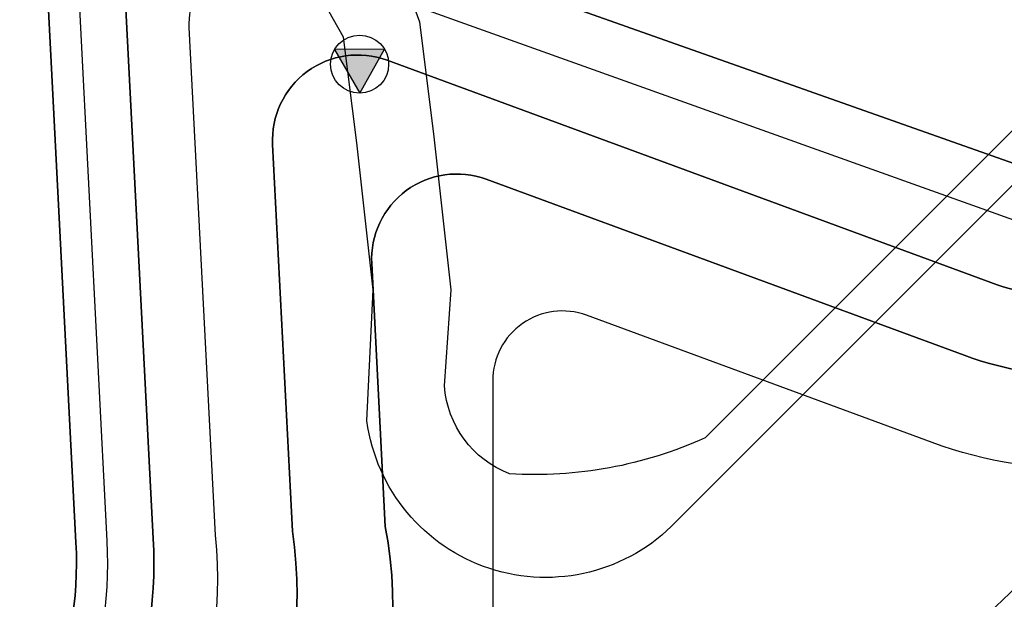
# Model space of a CAD drawing. Extents: x 158343 to 162498, y 431347 to 434500.
# Tile 64 of 220: x 159240 to 159367, y 433802 to 433877. Entities that reach past the tile are written whole.
import ezdxf

# ---------------------------------------------------------------- set-up
doc = ezdxf.new("R2010")
doc.units = 0
doc.header["$LTSCALE"] = 10
doc.header["$MEASUREMENT"] = 0
for name, color, linetype in [('bestaand 004m', 8, 'CONTINUOUS'), ('bestaand 005m', 8, 'CONTINUOUS'), ('bestaand 006m', 8, 'CONTINUOUS'), ('bestaand 008m', 8, 'CONTINUOUS'), ('bestaand 009m', 8, 'CONTINUOUS'), ('bestaand 010m', 8, 'CONTINUOUS'), ('bestaand 011m', 8, 'CONTINUOUS'), ('bestaand 012m', 8, 'CONTINUOUS'), ('nieuw006m', 8, 'CONTINUOUS'), ('nieuw007m', 8, 'CONTINUOUS'), ('nieuw008m', 8, 'CONTINUOUS'), ('nieuw009m', 8, 'CONTINUOUS'), ('nieuw010m', 8, 'CONTINUOUS'), ('nieuw011m', 8, 'CONTINUOUS'), ('nieuw012m', 8, 'CONTINUOUS'), ('SONDERING-2', 7, 'CONTINUOUS')]:
    doc.layers.add(name, color=color, linetype=linetype)
doc.styles.add('TXT_Copier', font='arial.ttf')

# ---------------------------------------------------------------- blocks, each defined once
blk = doc.blocks.new('SON-2')
at = {"layer": 'SONDERING-2', "transparency": 33554687}
h = blk.add_hatch(color=256, dxfattribs=at)
h.dxf.hatch_style = 1
h.paths.add_polyline_path([(0.004, -1.5), (1.287, 0.77), (-1.292, 0.763)])
at = {"layer": 'SONDERING-2'}
blk.add_lwpolyline([(0.004, -1.5), (1.287, 0.77), (-1.292, 0.763), (0.004, -1.5)], dxfattribs=at)
blk.add_circle((0, 0), 1.5, dxfattribs=at)
at = {"layer": 'SONDERING-2', "style": 'TXT_Copier'}
blk.add_attdef('BNO', (-1.135, 2.408), '', height=2.5, rotation=359.0358, dxfattribs=at)

msp = doc.modelspace()

# ---------------------------------------------------------------- linework, layer by layer
at = {"layer": 'bestaand 004m'}
msp.add_lwpolyline([(159374.03, 433879.59, -0.333538), (159371.06, 433865.21), (159346.83, 433840.98), (159328.62, 433822.77, -0.122109), (159303.35, 433818.12, -0.289037), (159294.96, 433829.48), (159295.83, 433841.86), (159293.59, 433862.01), (159291.77, 433876.43), (159287.33, 433888.45, 0.244041)], format="xyb", dxfattribs=at)
at = {"layer": 'bestaand 005m'}
msp.add_lwpolyline([(159380.32, 433880.46, -0.194901), (159375.54, 433862.62), (159350.37, 433837.45), (159324.84, 433811.91, -0.628237), (159284.95, 433824.95), (159284.95, 433824.95), (159285.77, 433841.88), (159283.66, 433860.83), (159281.93, 433874.5), (159277.31, 433882.67, 0.226522)], format="xyb", dxfattribs=at)
at = {"layer": 'bestaand 006m'}
for points in [[(159453.09, 434021.42), (159432.05, 433956.8, 0.079248), (159425.66, 433933.46, 0.223853), (159430.32, 433923.65), (159437.63, 433917.92, -0.184819), (159443.81, 433907.21), (159446.09, 433895.92, -0.217279), (159440.46, 433886.16), (159428.03, 433877.46), (159399.68, 433858.51), (159393.59, 433853.47, 0.193494), (159390.99, 433845.82), (159391.44, 433841.79, -0.16125), (159390.22, 433832.98), (159384.44, 433827.2), (159376.39, 433813.28, -0.167139), (159346.36, 433788.98), (159315.89, 433771.38), (159292.49, 433757.87), (159267.66, 433743.54), (159248.54, 433732.5), (159235.46, 433728.88)], [(159242.66, 433900.64), (159247.37, 433809.27, -0.222038), (159231.45, 433770.05)], [(159235.46, 433728.88), (159248.54, 433732.5), (159267.66, 433743.54), (159292.49, 433757.87), (159315.89, 433771.38), (159346.36, 433788.98, 0.167139), (159376.39, 433813.28), (159384.44, 433827.2), (159390.22, 433832.98, 0.16125), (159391.44, 433841.79), (159390.99, 433845.82, -0.193494), (159393.59, 433853.47), (159399.68, 433858.51), (159428.03, 433877.46)]]:
    msp.add_lwpolyline(points, format="xyb", dxfattribs=at)
at = {"layer": 'bestaand 008m'}
msp.add_lwpolyline([(159488.01, 433922.65), (159484.83, 433935.47), (159482.83, 433947.45), (159482.1, 433958.95), (159479.84, 433938.02, -0.492134), (159455.03, 433927.6), (159428.43, 433937.39, 0.421738), (159416.8, 433931.83), (159397.45, 433874.78, -0.353156), (159371.42, 433857.15), (159265.43, 433894.63, 0.534081), (159253.44, 433885.68), (159257.35, 433809.78, -0.214466), (159239.51, 433763.92)], format="xyb", dxfattribs=at)
at = {"layer": 'bestaand 009m'}
msp.add_lwpolyline([(159500.79, 433934.68, -0.384523), (159461.54, 433918.82), (159434.14, 433928.9, 0.420983), (159419.93, 433922.13), (159401.56, 433868.41, -0.449861), (159369.68, 433850.42), (159273.98, 433884.66, 0.535288), (159261.96, 433875.72), (159265.34, 433810.2, -0.274927), (159241.88, 433759.25), (159130.91, 433670.86, 0.069541)], format="xyb", dxfattribs=at)
at = {"layer": 'bestaand 010m'}
msp.add_lwpolyline([(159506.91, 433919.12, -0.499213), (159475.21, 433905.26), (159439.14, 433918.53, 0.420231), (159424.94, 433911.8), (159408.14, 433863.05, -0.420483), (159365.54, 433842.81), (159287.54, 433871.5, 0.53816), (159272.76, 433860.61), (159275.33, 433810.71, -0.307075), (159248.83, 433755.71), (159133.3, 433670.16, 0.083653)], format="xyb", dxfattribs=at)
at = {"layer": 'bestaand 011m'}
msp.add_lwpolyline([(159516.46, 433901, -0.319876), (159484.92, 433889.11), (159448.13, 433902.71, 0.408319), (159431.52, 433895.26), (159417.59, 433859.8, -0.420483), (159362.08, 433833.42), (159300.35, 433856.14, 0.53816), (159285.56, 433845.25), (159287.31, 433811.33, -0.31524), (159261.86, 433754.53), (159134.23, 433668.37, 0.100932)], format="xyb", dxfattribs=at)
at = {"layer": 'bestaand 012m'}
msp.add_lwpolyline([(159487.62, 433877.27), (159452.63, 433890.2, 0.420917), (159438.42, 433883.46), (159428.94, 433855.9, -0.420483), (159357.94, 433822.16), (159313.3, 433838.59, 0.521667), (159301.19, 433830.14), (159301.19, 433799.58, -0.226007), (159285.69, 433761.41), (159138.98, 433668.47, 0.121256)], format="xyb", dxfattribs=at)
at = {"layer": 'nieuw006m'}
msp.add_lwpolyline([(159161.71, 433717.12), (159167.57, 433710.75), (159231.45, 433770.05, 0.222056), (159247.37, 433809.27), (159242.66, 433900.64), (159292.26, 434035.48), (159431.5, 433984.26, 0.427413), (159442.57, 433989.11), (159451.95, 434017.94)], format="xyb", dxfattribs=at)
at = {"layer": 'nieuw007m', "flags": 128}
msp.add_lwpolyline([(159467.84, 434013.4), (159462.09, 433991.93), (159458.16, 433978.69, -0.259588), (159449.04, 433975.14), (159438.73, 433977.33), (159294.64, 434030.35), (159246.69, 433900.03), (159251.36, 433809.48, -0.222056), (159234.17, 433767.12), (159124.59, 433670.36), (159117.41, 433675.03)], format="xyb", dxfattribs=at)
at = {"layer": 'nieuw007m'}
msp.add_lwpolyline([(159246.69, 433900.03), (159251.36, 433809.48, -0.222056), (159234.17, 433767.12)], format="xyb", dxfattribs=at)
at = {"layer": 'nieuw008m', "flags": 128}
msp.add_lwpolyline([(159239.51, 433763.92, 0.214466), (159257.35, 433809.78), (159253.44, 433885.68, -0.534081), (159265.43, 433894.63), (159371.42, 433857.15, 0.353156), (159397.45, 433874.78), (159416.8, 433931.83, -0.421738), (159428.43, 433937.39), (159455.03, 433927.6, 0.492134), (159479.84, 433938.02), (159482.1, 433958.95)], format="xyb", dxfattribs=at)
at = {"layer": 'nieuw009m', "flags": 128}
msp.add_lwpolyline([(159513.47, 433983.8), (159500.79, 433934.68, -0.385945), (159461.39, 433918.87), (159434.14, 433928.9, 0.420983), (159419.93, 433922.13), (159401.56, 433868.41, -0.449861), (159369.68, 433850.42), (159273.98, 433884.66, 0.535288), (159261.96, 433875.72), (159265.34, 433810.2, -0.274927), (159241.88, 433759.25), (159130.91, 433670.86, 0.069541)], format="xyb", dxfattribs=at)
at = {"layer": 'nieuw010m', "flags": 128}
msp.add_lwpolyline([(159133.3, 433670.16), (159248.83, 433755.71, 0.307075), (159275.33, 433810.71), (159272.76, 433860.61, -0.53816), (159287.54, 433871.5), (159365.54, 433842.81, 0.420483), (159408.14, 433863.05), (159424.94, 433911.8, -0.420231), (159439.14, 433918.53), (159475.21, 433905.26, 0.499213), (159506.91, 433919.12), (159523.73, 433976.55)], format="xyb", dxfattribs=at)
at = {"layer": 'nieuw011m', "flags": 128}
msp.add_lwpolyline([(159134.23, 433668.37), (159261.86, 433754.53, 0.31524), (159287.31, 433811.33), (159285.56, 433845.25, -0.53816), (159300.35, 433856.14), (159362.08, 433833.42, 0.420483), (159417.59, 433859.8), (159431.52, 433895.26, -0.408319), (159448.13, 433902.71), (159484.92, 433889.11, 0.319876), (159516.46, 433901), (159545.51, 433990.63)], format="xyb", dxfattribs=at)
at = {"layer": 'nieuw012m', "flags": 128}
msp.add_lwpolyline([(159558.76, 433996.72), (159524.07, 433890.73, -0.40747), (159487.62, 433877.27), (159452.63, 433890.2, 0.420917), (159438.42, 433883.46), (159428.94, 433855.9, -0.420483), (159357.94, 433822.16), (159313.3, 433838.59, 0.521667), (159301.19, 433830.14), (159301.19, 433799.58, -0.226007), (159285.69, 433761.41), (159138.98, 433668.47, 0.121024)], format="xyb", dxfattribs=at)

# ---------------------------------------------------------------- block references
at = {"layer": 'SONDERING-2'}
ref = msp.add_blockref('SON-2', (159284, 433871), dxfattribs=dict(at, xscale=2.5, yscale=2.5, zscale=2.5))
ref.add_attrib('BNO', 'DKM105', (159263.1, 433878.96), dxfattribs={"height": 6.25, "rotation": 359.0358, "style": 'TXT_Copier'})

doc.saveas('drawing.dxf')
